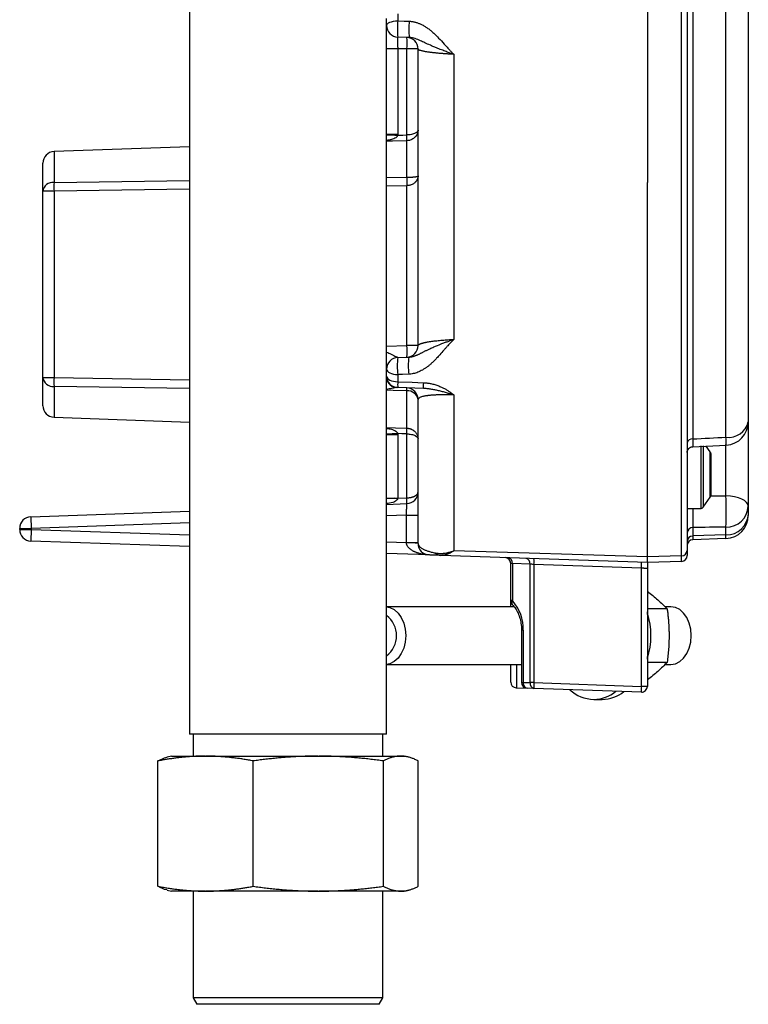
# Model space of a CAD drawing. Header units: inches. Extents: x 0.2 to 18.6, y -4.5 to 19.2.
# Tile 2 of 12: x 0.2 to 4.1, y 1.2 to 6.5. Entities that reach past the tile are written whole.
import ezdxf

# ---------------------------------------------------------------- set-up
doc = ezdxf.new("R2010")
doc.units = ezdxf.units.IN
doc.header["$MEASUREMENT"] = 0

msp = doc.modelspace()

# ---------------------------------------------------------------- linework, layer by layer
at = {"color": 7, "linetype": 'Continuous', "lineweight": 25}
for p, q in [((1.0822, 8.5631), (1.0822, 2.6183)), ((3.5527, 7.6133), (3.5527, 5.5935)), ((3.7376, 3.5799), (3.7376, 7.6074)), ((3.7677, 7.3053), (3.7677, 3.8758)), ((3.7979, 6.9766), (3.7979, 4.2104)), ((3.9771, 4.2197), (3.9771, 6.9674)), ((4.0977, 6.8845), (4.0977, 4.3025)), ((2.2055, 6.5037), (2.2055, 6.4652)), ((2.1452, 6.4399), (2.1452, 6.4773)), ((2.1452, 4.5872), (2.1452, 6.4399)), ((2.268, 6.3753), (2.2055, 6.3775)), ((2.2055, 6.315), (2.1452, 6.315)), ((2.1452, 5.8527), (2.1452, 6.315)), ((2.2549, 6.3133), (2.2055, 6.315)), ((2.2055, 6.315), (2.2055, 5.8527)), ((2.2549, 5.8497), (2.2549, 6.3133)), ((2.3152, 6.3133), (2.2549, 6.3133)), ((2.3152, 4.7139), (2.3152, 6.3133)), ((2.5083, 6.2845), (2.5083, 4.7472)), ((2.2055, 5.8527), (2.1452, 5.8527)), ((2.2549, 5.6221), (2.2549, 5.8188)), ((1.0822, 5.7856), (0.3505, 5.76)), ((0.3505, 5.76), (0.3505, 5.5937)), ((0.2902, 5.5457), (0.2902, 5.6976)), ((0.3505, 5.5937), (1.0822, 5.6048)), ((2.1452, 5.6205), (2.2549, 5.6221)), ((2.2549, 5.576), (2.1452, 5.5742)), ((2.2549, 4.7139), (2.2549, 5.576)), ((3.5527, 3.574), (3.5527, 5.5935)), ((0.3505, 5.5457), (0.2902, 5.5457)), ((0.2902, 4.5415), (0.2902, 5.5457)), ((1.0822, 5.5575), (0.3505, 5.5457)), ((0.3505, 5.5457), (0.3505, 4.5415)), ((2.1452, 4.71), (2.2549, 4.7139)), ((2.3152, 4.7139), (2.2549, 4.7139)), ((2.2055, 4.6497), (2.265, 4.6518)), ((2.1452, 4.5498), (2.1452, 4.5872)), ((0.2902, 4.5415), (0.3505, 4.5415)), ((0.2902, 4.3897), (0.2902, 4.5415)), ((0.3505, 4.5415), (1.0822, 4.5297)), ((2.1452, 2.6183), (2.1452, 4.5498)), ((2.2055, 4.5572), (2.2055, 4.5186)), ((1.0822, 4.4825), (0.3505, 4.4936)), ((0.3505, 4.4936), (0.3505, 4.3272)), ((2.2055, 4.4873), (2.2016, 4.4875)), ((2.3438, 4.4825), (2.2055, 4.4873)), ((2.2549, 4.2685), (2.2549, 4.469)), ((2.3152, 3.6472), (2.3152, 4.4232)), ((2.5083, 4.4474), (2.5083, 3.6074)), ((0.3505, 4.3272), (1.0822, 4.3017)), ((4.0977, 4.3025), (4.0977, 3.8472)), ((2.1452, 4.2346), (2.2055, 4.2346)), ((2.1452, 3.891), (2.1452, 4.2346)), ((2.2055, 4.2346), (2.2055, 3.891)), ((2.2549, 3.8928), (2.2549, 4.2375)), ((3.7967, 4.1686), (3.9789, 4.1777)), ((3.8424, 3.8361), (3.8424, 4.1739)), ((3.8547, 4.1731), (3.8547, 3.8426)), ((3.8926, 4.14), (3.8702, 4.1723)), ((3.9771, 3.9032), (3.9771, 4.1797)), ((3.8926, 3.8973), (3.8926, 4.14)), ((3.8952, 4.1314), (3.8952, 3.9058)), ((2.1452, 3.8879), (2.1452, 3.891)), ((2.1452, 3.891), (2.2055, 3.891)), ((2.2055, 3.891), (2.2549, 3.8928)), ((3.8547, 3.8426), (3.8926, 3.8973)), ((2.1452, 3.8577), (2.2549, 3.8615)), ((3.7677, 3.8758), (3.7677, 3.8712)), ((3.7677, 3.8712), (3.7677, 3.6086)), ((3.7677, 3.8361), (3.8424, 3.8361)), ((4.0977, 3.8472), (4.0977, 3.8074)), ((0.2255, 3.7907), (1.0822, 3.8206)), ((0.2255, 3.7907), (0.2277, 3.7282)), ((2.2527, 3.7989), (2.1452, 3.7952)), ((2.2527, 3.6516), (2.2527, 3.7989)), ((2.2527, 3.7989), (2.3152, 3.7989)), ((4.0977, 3.8074), (4.0977, 3.7979)), ((0.1652, 3.7282), (0.2277, 3.7282)), ((0.1652, 3.7223), (0.1652, 3.7282)), ((0.1652, 3.7223), (0.2277, 3.7223)), ((0.2277, 3.7223), (0.2255, 3.6598)), ((1.0822, 3.758), (0.2277, 3.7282)), ((0.2277, 3.7282), (0.2277, 3.7223)), ((0.2277, 3.7223), (1.0822, 3.6924)), ((3.7979, 3.7324), (3.7979, 3.687)), ((3.9771, 3.6927), (3.9771, 3.7351)), ((3.9771, 3.6927), (3.7979, 3.687)), ((3.7979, 3.687), (3.7979, 3.6667)), ((3.9771, 3.6729), (3.7979, 3.6667)), ((3.9771, 3.6729), (3.9771, 3.6927)), ((1.0822, 3.6299), (0.2255, 3.6598)), ((2.1452, 3.6553), (2.2527, 3.6516)), ((2.2528, 3.6494), (2.2527, 3.6516)), ((2.2527, 3.6516), (2.3152, 3.6516)), ((2.3755, 3.5847), (2.1452, 3.5928)), ((3.5527, 3.5436), (2.4388, 3.5825)), ((3.5527, 3.574), (2.5083, 3.6074)), ((3.7376, 3.5799), (3.5527, 3.574)), ((3.5527, 3.5436), (3.5527, 3.574)), ((3.7376, 3.5501), (3.7376, 3.5799)), ((3.7677, 3.6086), (3.7677, 3.5813)), ((2.8152, 3.3387), (2.8152, 3.5392)), ((2.9198, 3.5352), (2.8244, 3.5386)), ((2.8244, 3.5386), (2.8244, 3.3387)), ((2.9198, 2.8962), (2.9198, 3.5352)), ((3.5204, 3.5135), (2.9408, 3.5338)), ((2.9408, 3.5338), (2.9408, 2.8962)), ((3.5204, 2.876), (3.5204, 3.5135)), ((3.5521, 3.5113), (3.5529, 3.5161)), ((3.7376, 3.5501), (3.5527, 3.5436)), ((3.5527, 3.5113), (3.5527, 2.876)), ((2.8341, 3.3053), (2.1452, 3.3053)), ((2.8244, 3.3387), (2.8152, 3.3387)), ((2.8152, 3.3053), (2.8152, 3.3387)), ((3.5527, 3.2629), (3.5555, 3.2941)), ((3.6598, 3.2941), (3.5555, 3.2941)), ((3.6797, 3.3053), (3.6482, 3.3053)), ((2.8737, 3.1786), (2.8737, 2.8975)), ((2.8828, 3.1786), (2.8737, 3.1786)), ((2.8828, 3.1786), (2.8828, 2.8975)), ((3.7897, 3.1497), (3.7897, 3.1497)), ((3.7897, 3.1497), (3.7897, 3.1497)), ((3.5555, 3.0054), (3.5527, 3.0365)), ((2.1452, 2.9942), (2.8737, 2.9942)), ((2.8152, 2.8996), (2.8152, 2.9942)), ((2.8465, 2.9942), (2.8465, 2.8683)), ((3.6598, 3.0054), (3.5555, 3.0054)), ((3.6482, 2.9942), (3.6797, 2.9942)), ((2.8465, 2.8683), (2.8454, 2.8683)), ((2.8465, 2.8683), (2.9038, 2.8663)), ((2.8737, 2.8975), (2.8828, 2.8975)), ((2.8828, 2.8975), (2.9198, 2.8962)), ((2.9408, 2.8962), (2.9198, 2.8962)), ((2.9408, 2.8962), (3.5204, 2.876)), ((3.5527, 2.876), (3.5204, 2.876)), ((2.9408, 2.865), (2.9038, 2.8663)), ((3.5204, 2.8448), (2.9408, 2.865)), ((3.2635, 2.8057), (3.3095, 2.8057)), ((2.1452, 2.6183), (1.0822, 2.6183)), ((1.1019, 2.6183), (1.1019, 2.5001)), ((2.1255, 2.5001), (2.1255, 2.6183)), ((0.9838, 2.5001), (0.9615, 2.4942)), ((0.9838, 2.5001), (1.166, 2.5001)), ((1.166, 2.5001), (1.1706, 2.5001)), ((1.1706, 2.5001), (1.7737, 2.5001)), ((1.7737, 2.5001), (1.7799, 2.5001)), ((1.7799, 2.5001), (2.2214, 2.5001)), ((2.223, 2.5001), (2.2214, 2.5001)), ((2.223, 2.5001), (2.2437, 2.5001)), ((2.266, 2.4942), (2.2437, 2.5001)), ((0.9111, 1.7979), (0.9111, 2.474)), ((1.4255, 1.7979), (1.4255, 2.474)), ((2.1281, 1.7979), (2.1281, 2.474)), ((2.3163, 1.7979), (2.3163, 2.474)), ((0.9615, 1.7778), (0.9838, 1.7718)), ((1.166, 1.7718), (0.9838, 1.7718)), ((1.1019, 1.7718), (1.1019, 1.1957)), ((1.166, 1.7718), (1.1706, 1.7718)), ((1.7737, 1.7718), (1.1706, 1.7718)), ((1.7737, 1.7718), (1.7799, 1.7718)), ((2.2214, 1.7718), (1.7799, 1.7718)), ((2.1255, 1.1957), (2.1255, 1.7718)), ((2.2214, 1.7718), (2.223, 1.7718)), ((2.2437, 1.7718), (2.223, 1.7718)), ((2.2437, 1.7718), (2.266, 1.7778)), ((1.1019, 1.1957), (1.1216, 1.1616)), ((1.9756, 1.1957), (1.1019, 1.1957)), ((2.1255, 1.1957), (1.9756, 1.1957)), ((2.1059, 1.1616), (2.1255, 1.1957)), ((1.9617, 1.1616), (1.1216, 1.1616)), ((2.1059, 1.1616), (1.9617, 1.1616))]:
    msp.add_line(p, q, dxfattribs=at)
at = {"color": 7, "linetype": 'Continuous', "lineweight": 25, "flags": 128}
for points in [[(2.1452, 6.4399), (2.1464, 6.4448), (2.1498, 6.4494), (2.1553, 6.4537), (2.1628, 6.4575), (2.1719, 6.4606), (2.1823, 6.463), (2.1937, 6.4646), (2.2055, 6.4652)], [(2.2055, 6.4652), (2.2405, 6.4639), (2.268, 6.4629)], [(2.2054, 5.8482), (2.2331, 5.8491), (2.2549, 5.8497)], [(2.2549, 5.8188), (2.1766, 5.8164), (2.1452, 5.8154)], [(2.1452, 4.5872), (2.1464, 4.5815), (2.1498, 4.576), (2.1553, 4.5708), (2.1628, 4.5663), (2.1719, 4.5626), (2.1823, 4.5597), (2.1937, 4.5579), (2.2055, 4.5572)], [(2.1452, 4.5498), (2.1464, 4.5439), (2.1498, 4.5381), (2.1553, 4.5328), (2.1628, 4.5281), (2.1719, 4.5242), (2.1823, 4.5213), (2.1937, 4.5194), (2.2055, 4.5186)], [(2.265, 4.5593), (2.2317, 4.5581), (2.2055, 4.5572)], [(2.2055, 4.5186), (2.283, 4.5159), (2.3438, 4.5137)], [(2.2549, 4.469), (2.1818, 4.4715), (2.1452, 4.4728)], [(2.1452, 4.2718), (2.1934, 4.2703), (2.2549, 4.2685)], [(2.2549, 4.2375), (2.2272, 4.2384), (2.2054, 4.239)], [(4.0977, 3.8472), (4.0954, 3.8579), (4.0886, 3.8682), (4.0776, 3.8777), (4.0626, 3.8861), (4.0444, 3.8931), (4.0236, 3.8984), (4.0008, 3.9018), (3.9771, 3.9032)], [(2.1452, 3.305), (2.1635, 3.3014), (2.1868, 3.2899), (2.2076, 3.2713), (2.225, 3.2467), (2.2381, 3.2172), (2.2463, 3.1843), (2.249, 3.1497), (2.2463, 3.1151), (2.2381, 3.0823), (2.225, 3.0528), (2.2076, 3.0282), (2.1868, 3.0096), (2.1635, 2.9981), (2.1452, 2.9945)], [(3.6797, 2.9942), (3.7042, 2.9981), (3.7274, 3.0096), (3.7483, 3.0282), (3.7657, 3.0528), (3.7788, 3.0823), (3.7869, 3.1151), (3.7897, 3.1497), (3.7869, 3.1843), (3.7788, 3.2172), (3.7657, 3.2467), (3.7483, 3.2713), (3.7274, 3.2899), (3.7042, 3.3014), (3.6797, 3.3053)]]:
    msp.add_lwpolyline(points, dxfattribs=at)
at = {"color": 7, "linetype": 'Continuous', "lineweight": 25}
for centre, radius, start, end in [((2.2077, 6.4399), 0.0625, 180, 268), ((2.6544, 6.4213), 0.4509, 174.4166, 185.5834), ((2.717, 6.4191), 0.4512, 174.4254, 185.5746), ((2.2527, 6.3133), 0.0625, 0, 88), ((1.8068, 6.3445), 0.4492, 356.0129, 3.9871), ((2.6428, 15.3785), 9.5403, 267.01051, 267.37257), ((1.9541, 5.8343), 0.3012, 357.0576, 2.9424), ((0.3527, 5.6976), 0.0625, 92, 180), ((0.3458, 5.5378), 0.0561, 85.1332, 171.8452), ((1.5966, 5.5697), 1.2463, 178.8974, 181.1026), ((3.5485, 5.599), 1.2938, 178.978, 181.022), ((2.2527, 4.7139), 0.0625, 272, 0), ((1.8068, 4.6826), 0.4492, 356.0129, 3.9871), ((2.2077, 4.5872), 0.0625, 92, 180), ((2.2077, 4.5873), 0.0625, 92.0492, 179.9845), ((2.6386, 4.6034), 0.4355, 173.9014, 186.0986), ((2.6983, 4.6055), 0.4358, 173.9124, 186.0876), ((0.3458, 4.5495), 0.0561, 188.1548, 274.8668), ((1.5966, 4.5175), 1.2463, 178.8974, 181.1026), ((2.2077, 4.5498), 0.0625, 180, 268), ((2.2045, 4.5484), 0.061, 193.6252, 267.2779), ((2.4987, 4.503), 0.2935, 176.9463, 183.0537), ((2.6364, 4.4981), 0.293, 176.9478, 183.0522), ((2.2527, 4.4232), 0.0625, 0, 88), ((2.0834, 4.4773), 0.1717, 357.227, 2.773), ((2.2605, 4.4138), 0.0555, 9.7117, 95.815), ((0.3527, 4.3897), 0.0625, 180, 268), ((3.9917, 4.3277), 0.109, 262.3124, 346.6641), ((3.9727, 4.3025), 0.125, 272.8346, 0), ((1.9541, 4.253), 0.3012, 357.0576, 2.9424), ((2.6428, -5.2912), 9.5403, 92.62743, 92.98949), ((3.7943, 4.1834), 0.0273, 82.3742, 166.7984), ((1.7458, 4.1019), 2.2344, 1.9429, 3.0201), ((3.8802, 4.1314), 0.015, 0, 34.6952), ((2.1908, 3.4469), 0.4433, 88.1014, 95.8986), ((2.2527, 3.924), 0.0625, 272, 0), ((2.0309, 3.8771), 0.2246, 356.0129, 3.9871), ((3.8802, 3.9058), 0.015, 325.3048, 0), ((2.1346, 3.8191), 1.8444, 357.3873, 2.6127), ((3.8424, 3.8511), 0.015, 270, 325.3048), ((3.9793, 3.8536), 0.1186, 268.9264, 356.8774), ((0.2277, 3.7282), 0.0625, 92, 180), ((3.9781, 3.8125), 0.1198, 269.5381, 357.5546), ((3.9727, 3.7979), 0.125, 272, 0), ((0.2277, 3.7223), 0.0625, 180, 268), ((3.7973, 3.7028), 0.0296, 88.8833, 176.8285), ((3.7976, 3.657), 0.0299, 89.5381, 177.5546), ((3.799, 3.6355), 0.0312, 92, 180), ((2.2684, 3.2005), 0.4492, 84.0129, 91.9871), ((2.3777, 3.6472), 0.0625, 180, 268), ((2.4409, 3.6321), 0.0496, 227.1942, 267.5204), ((2.784, 3.5392), 0.0312, 0, 88), ((2.7971, 3.5429), 0.0276, 351.0057, 76.8452), ((2.8925, 3.5396), 0.0276, 351.0057, 76.8452), ((2.7167, 3.5494), 0.2246, 356.0129, 3.9871), ((3.7378, 3.6099), 0.0299, 269.5381, 357.5546), ((3.7365, 3.5813), 0.0313, 272, 0), ((3.2964, 3.5291), 0.2246, 356.0129, 3.9871), ((2.8465, 3.3387), 0.0313, 180, 224.8876), ((2.8397, 3.3276), 0.0189, 144.2325, 215.2116), ((2.6543, 3.1858), 0.2287, 358.1915, 41.9326), ((2.0627, 3.1497), 0.1365, 307.2077, 52.7923), ((3.1708, 3.1497), 0.4012, 342.1748, 17.8252), ((2.8465, 2.8996), 0.0312, 180, 268), ((2.9049, 2.8975), 0.0313, 180, 268), ((2.9101, 2.8932), 0.0276, 171.0057, 256.8452), ((2.9471, 2.8919), 0.0276, 171.0057, 256.8452), ((3.1648, 2.8806), 0.2246, 176.0129, 183.9871), ((3.7444, 2.8604), 0.2246, 176.0129, 183.9871), ((3.5215, 2.876), 0.0312, 268, 0), ((3.268, 3.002), 0.1963, 227.0791, 268.6796), ((3.2596, 2.9993), 0.1936, 271.1617, 309.3403), ((3.3068, 2.9957), 0.19, 270.8086, 308.9903)]:
    msp.add_arc(centre, radius, start, end, dxfattribs=at)
msp.add_ellipse((2.2077, 3.8911), major_axis=(0.0022, 0.0313), ratio=0.068996, start_param=1.579277, end_param=1.612966, dxfattribs=at)
for points, knots in [([(2.268, 6.4629), (2.2704, 6.4628), (2.2753, 6.4626), (2.2826, 6.4617), (2.2899, 6.4605), (2.2973, 6.4588), (2.3047, 6.4568), (2.3121, 6.4544), (2.3196, 6.4516), (2.3271, 6.4485), (2.3346, 6.4449), (2.3421, 6.4409), (2.3497, 6.4366), (2.3573, 6.4318), (2.365, 6.4267), (2.3727, 6.4211), (2.3804, 6.4152), (2.3881, 6.4089), (2.3959, 6.4021), (2.4089, 6.3902), (2.4291, 6.3697), (2.4517, 6.3451), (2.4715, 6.3231), (2.4856, 6.3079), (2.4976, 6.2952), (2.505, 6.2878), (2.5083, 6.2845)], [0, 0, 0, 0, 0.02297, 0.046187, 0.069725, 0.093654, 0.11804, 0.142947, 0.168433, 0.194556, 0.221365, 0.248909, 0.277232, 0.306374, 0.336373, 0.367263, 0.399075, 0.431839, 0.46558, 0.500323, 0.605767, 0.750329, 0.829597, 0.897626, 0.954423, 1, 1, 1, 1]), ([(2.2055, 6.3775), (2.2055, 6.3774), (2.2054, 6.3773), (2.2052, 6.3767), (2.2051, 6.3756), (2.205, 6.3742), (2.2049, 6.3723), (2.2048, 6.37), (2.2048, 6.3674), (2.2048, 6.3644), (2.2047, 6.361), (2.2047, 6.3574), (2.2048, 6.3534), (2.2048, 6.3492), (2.2048, 6.3448), (2.2049, 6.3401), (2.205, 6.3353), (2.2051, 6.3304), (2.2052, 6.3253), (2.2054, 6.3202), (2.2055, 6.3167), (2.2055, 6.315)], [0, 0, 0, 0, 0.0527039, 0.1053837, 0.1580422, 0.2106823, 0.2633068, 0.3159185, 0.3685203, 0.421115, 0.4737055, 0.5262945, 0.578885, 0.6314797, 0.6840815, 0.7366932, 0.7893177, 0.8419578, 0.8946163, 0.9472961, 1, 1, 1, 1]), ([(2.5083, 6.2845), (2.5052, 6.2855), (2.4989, 6.2877), (2.489, 6.2911), (2.4782, 6.2949), (2.4666, 6.2991), (2.4543, 6.3037), (2.4368, 6.3103), (2.4168, 6.3182), (2.3971, 6.3265), (2.3759, 6.3357), (2.3535, 6.3462), (2.3313, 6.3567), (2.314, 6.3641), (2.2998, 6.3694), (2.2874, 6.3728), (2.278, 6.3745), (2.2729, 6.375), (2.27, 6.3752), (2.2686, 6.3753), (2.2681, 6.3753)], [0, 0, 0, 0, 0.032892, 0.069239, 0.109071, 0.152444, 0.199436, 0.250155, 0.356678, 0.440461, 0.500763, 0.636479, 0.750314, 0.816736, 0.875789, 0.937857, 0.968894, 0.984515, 0.994179, 1, 1, 1, 1]), ([(2.5083, 6.2845), (2.5054, 6.2846), (2.4997, 6.2849), (2.4911, 6.2854), (2.4825, 6.2859), (2.474, 6.2864), (2.4655, 6.287), (2.4571, 6.2875), (2.4488, 6.2882), (2.4406, 6.2888), (2.4324, 6.2895), (2.4245, 6.2902), (2.4167, 6.2909), (2.409, 6.2917), (2.4015, 6.2925), (2.3943, 6.2933), (2.3872, 6.2941), (2.3804, 6.2949), (2.3739, 6.2958), (2.3668, 6.2969), (2.3592, 6.2981), (2.3513, 6.2995), (2.3438, 6.301), (2.337, 6.3026), (2.3308, 6.3043), (2.3254, 6.306), (2.3211, 6.3077), (2.3178, 6.3095), (2.3156, 6.3114), (2.3154, 6.3126), (2.3152, 6.3133)], [0, 0, 0, 0, 0.026352, 0.052831, 0.079447, 0.106209, 0.133123, 0.1602, 0.187447, 0.214871, 0.24248, 0.270281, 0.29828, 0.326483, 0.354898, 0.383528, 0.41238, 0.441458, 0.470767, 0.500311, 0.54188, 0.585315, 0.630623, 0.677804, 0.726857, 0.777779, 0.830563, 0.885201, 0.941684, 1, 1, 1, 1]), ([(2.2054, 5.8482), (2.2051, 5.847), (2.2043, 5.8445), (2.2008, 5.8397), (2.1907, 5.8317), (2.1714, 5.8235), (2.1543, 5.8212), (2.1452, 5.82)], [0, 0, 0, 0, 0.051674, 0.109633, 0.248117, 0.601404, 1, 1, 1, 1]), ([(2.3152, 5.8764), (2.3152, 5.8749), (2.3151, 5.8719), (2.3145, 5.8676), (2.3137, 5.8636), (2.3126, 5.8598), (2.3113, 5.8563), (2.3098, 5.853), (2.3083, 5.85), (2.3066, 5.8473), (2.305, 5.8448), (2.3033, 5.8426), (2.3017, 5.8406), (2.3001, 5.8389), (2.2967, 5.8354), (2.2911, 5.8307), (2.2826, 5.8255), (2.2735, 5.8218), (2.2643, 5.8195), (2.258, 5.819), (2.2549, 5.8188)], [0, 0, 0, 0, 0.053579, 0.104617, 0.153123, 0.199105, 0.242569, 0.283524, 0.321976, 0.357931, 0.391395, 0.422374, 0.450874, 0.4769, 0.500458, 0.60842, 0.712029, 0.811606, 0.907479, 1, 1, 1, 1]), ([(2.3134, 5.8719), (2.313, 5.8704), (2.3116, 5.8658), (2.3028, 5.86), (2.2909, 5.8551), (2.2795, 5.8522), (2.2674, 5.8502), (2.259, 5.8499), (2.2549, 5.8497)], [0, 0, 0, 0, 0.131634, 0.401573, 0.562856, 0.715815, 0.861228, 1, 1, 1, 1]), ([(2.3152, 5.6285), (2.3152, 5.6271), (2.3151, 5.6244), (2.3145, 5.6206), (2.3136, 5.6169), (2.3124, 5.6135), (2.3111, 5.6103), (2.3096, 5.6074), (2.308, 5.6047), (2.3064, 5.6023), (2.3048, 5.6001), (2.3032, 5.5981), (2.3017, 5.5964), (2.2988, 5.5934), (2.294, 5.5893), (2.2868, 5.5847), (2.2791, 5.581), (2.2711, 5.5783), (2.2631, 5.5765), (2.2576, 5.5761), (2.2549, 5.576)], [0, 0, 0, 0, 0.0594855, 0.1157239, 0.1687159, 0.2184622, 0.2649638, 0.3082218, 0.3482379, 0.3850139, 0.4185526, 0.4488575, 0.4759332, 0.4997866, 0.5966029, 0.6872572, 0.7722523, 0.8521979, 0.927826, 1, 1, 1, 1]), ([(2.2549, 5.6221), (2.2563, 5.6221), (2.2592, 5.6221), (2.2634, 5.6222), (2.2677, 5.6222), (2.2721, 5.6223), (2.2764, 5.6224), (2.2807, 5.6226), (2.2849, 5.6228), (2.289, 5.6231), (2.293, 5.6235), (2.2968, 5.6238), (2.2999, 5.6242), (2.3029, 5.6245), (2.3059, 5.6249), (2.3091, 5.6255), (2.3122, 5.6263), (2.3147, 5.6274), (2.315, 5.6281), (2.3152, 5.6285)], [0, 0, 0, 0, 0.037419, 0.076015, 0.115958, 0.157406, 0.200501, 0.245376, 0.29215, 0.340937, 0.39184, 0.44496, 0.500389, 0.541424, 0.599158, 0.67371, 0.765229, 0.873913, 1, 1, 1, 1]), ([(2.5083, 4.7472), (2.5058, 4.7448), (2.5007, 4.7398), (2.4928, 4.7317), (2.4843, 4.7226), (2.4751, 4.7125), (2.4652, 4.7015), (2.4512, 4.6854), (2.4347, 4.6666), (2.4173, 4.6474), (2.4031, 4.6324), (2.3903, 4.6202), (2.3774, 4.6089), (2.3646, 4.5988), (2.3519, 4.5899), (2.3393, 4.5821), (2.3267, 4.5755), (2.3142, 4.5699), (2.3018, 4.5656), (2.2895, 4.5623), (2.2772, 4.5601), (2.269, 4.5596), (2.265, 4.5593)], [0, 0, 0, 0, 0.0322196, 0.068176, 0.1078825, 0.1513488, 0.1985818, 0.2495865, 0.3570851, 0.4403679, 0.4994709, 0.5571086, 0.6118092, 0.6636927, 0.7128992, 0.7595926, 0.8039642, 0.8462365, 0.8866661, 0.9255456, 0.9632034, 1, 1, 1, 1]), ([(2.265, 4.6518), (2.2663, 4.6518), (2.2691, 4.652), (2.2732, 4.6524), (2.2775, 4.6531), (2.2819, 4.654), (2.2865, 4.6551), (2.2911, 4.6564), (2.2959, 4.6579), (2.3008, 4.6596), (2.3058, 4.6615), (2.3109, 4.6636), (2.3162, 4.6659), (2.3216, 4.6684), (2.3271, 4.6711), (2.3328, 4.6739), (2.3386, 4.6769), (2.3446, 4.68), (2.3509, 4.6832), (2.3574, 4.6865), (2.3641, 4.6899), (2.3711, 4.6934), (2.383, 4.6991), (2.4048, 4.7087), (2.4318, 4.7199), (2.458, 4.7297), (2.4762, 4.7362), (2.4928, 4.742), (2.5033, 4.7455), (2.5083, 4.7472)], [0, 0, 0, 0, 0.013913, 0.028769, 0.044608, 0.061457, 0.079329, 0.098228, 0.118153, 0.139096, 0.161049, 0.183999, 0.207934, 0.23284, 0.258706, 0.285519, 0.313269, 0.341948, 0.37155, 0.402073, 0.433518, 0.465863, 0.498966, 0.595576, 0.750174, 0.82391, 0.889904, 0.948529, 1, 1, 1, 1]), ([(2.3152, 4.7139), (2.3153, 4.7143), (2.3154, 4.7151), (2.316, 4.7164), (2.317, 4.7176), (2.3184, 4.7188), (2.3201, 4.72), (2.3222, 4.7211), (2.3246, 4.7223), (2.3272, 4.7234), (2.3302, 4.7245), (2.3334, 4.7256), (2.3368, 4.7266), (2.3404, 4.7277), (2.3443, 4.7287), (2.3483, 4.7297), (2.3524, 4.7306), (2.3568, 4.7315), (2.3612, 4.7324), (2.3678, 4.7336), (2.3771, 4.7351), (2.3895, 4.7369), (2.4026, 4.7386), (2.4165, 4.7402), (2.4309, 4.7417), (2.4459, 4.743), (2.4611, 4.7443), (2.4767, 4.7454), (2.4924, 4.7463), (2.503, 4.7469), (2.5083, 4.7472)], [0, 0, 0, 0, 0.032562, 0.064568, 0.096016, 0.126904, 0.157228, 0.186988, 0.21618, 0.244803, 0.272856, 0.300338, 0.327247, 0.353582, 0.379344, 0.404532, 0.429147, 0.45319, 0.476661, 0.499564, 0.553367, 0.606197, 0.658094, 0.709104, 0.759282, 0.808687, 0.857387, 0.905453, 0.952963, 1, 1, 1, 1]), ([(2.1452, 4.679), (2.1535, 4.6751), (2.1723, 4.6663), (2.1923, 4.6563), (2.2036, 4.6508), (2.2049, 4.6501), (2.2055, 4.6497)], [0, 0, 0, 0, 0.315351, 0.717085, 0.869329, 1, 1, 1, 1]), ([(2.3438, 4.5137), (2.3468, 4.5136), (2.3528, 4.5133), (2.3619, 4.5124), (2.371, 4.5112), (2.3801, 4.5096), (2.3938, 4.5068), (2.4116, 4.502), (2.4316, 4.4946), (2.4493, 4.4866), (2.465, 4.4782), (2.4801, 4.4689), (2.4947, 4.4587), (2.5037, 4.4512), (2.5083, 4.4474)], [0, 0, 0, 0, 0.048596, 0.097708, 0.147432, 0.197862, 0.249087, 0.374398, 0.499656, 0.598622, 0.69765, 0.797233, 0.897859, 1, 1, 1, 1]), ([(2.2016, 4.4875), (2.198, 4.4872), (2.1902, 4.4866), (2.1709, 4.482), (2.1546, 4.4791), (2.1452, 4.4774)], [0, 0, 0, 0, 0.2661234, 0.5772908, 1, 1, 1, 1]), ([(2.5083, 4.4474), (2.505, 4.4484), (2.4985, 4.4504), (2.4885, 4.4534), (2.4785, 4.4563), (2.4684, 4.4593), (2.4581, 4.4622), (2.4476, 4.465), (2.4368, 4.4678), (2.4227, 4.4713), (2.4052, 4.4751), (2.3846, 4.4787), (2.3675, 4.4809), (2.3556, 4.4819), (2.3493, 4.4823), (2.346, 4.4824), (2.3443, 4.4825), (2.3439, 4.4825)], [0, 0, 0, 0, 0.060178, 0.120612, 0.181504, 0.243067, 0.305512, 0.369049, 0.433873, 0.500165, 0.626112, 0.750101, 0.875204, 0.937759, 0.969018, 0.991802, 1, 1, 1, 1]), ([(2.5083, 4.4474), (2.5056, 4.4475), (2.5003, 4.4477), (2.4923, 4.4479), (2.4844, 4.4481), (2.4765, 4.4483), (2.4686, 4.4484), (2.4609, 4.4484), (2.4532, 4.4484), (2.4456, 4.4483), (2.4381, 4.4482), (2.4307, 4.4481), (2.4235, 4.4479), (2.4164, 4.4476), (2.4094, 4.4473), (2.4027, 4.4469), (2.3961, 4.4465), (2.3896, 4.4461), (2.3834, 4.4456), (2.3774, 4.445), (2.3717, 4.4444), (2.3661, 4.4437), (2.3591, 4.4427), (2.3509, 4.4413), (2.3421, 4.4394), (2.3343, 4.4373), (2.3277, 4.4349), (2.3223, 4.4324), (2.3183, 4.4295), (2.3157, 4.4265), (2.3154, 4.4243), (2.3152, 4.4232)], [0, 0, 0, 0, 0.022306, 0.044637, 0.067017, 0.089468, 0.112014, 0.134676, 0.157476, 0.180435, 0.203573, 0.22691, 0.250465, 0.274255, 0.298297, 0.322606, 0.3472, 0.37209, 0.39729, 0.422813, 0.44867, 0.47487, 0.501424, 0.554566, 0.610298, 0.668653, 0.729649, 0.793293, 0.859577, 0.928486, 1, 1, 1, 1]), ([(2.1452, 4.2673), (2.1543, 4.2661), (2.1714, 4.2638), (2.1907, 4.2556), (2.2008, 4.2475), (2.2043, 4.2427), (2.2051, 4.2402), (2.2054, 4.239)], [0, 0, 0, 0, 0.398596, 0.751883, 0.890367, 0.948326, 1, 1, 1, 1]), ([(2.2549, 4.2685), (2.2564, 4.2684), (2.2595, 4.2682), (2.2641, 4.2676), (2.2688, 4.2666), (2.2734, 4.2653), (2.2779, 4.2636), (2.2824, 4.2616), (2.2867, 4.2592), (2.2909, 4.2565), (2.2949, 4.2534), (2.2986, 4.25), (2.3022, 4.2461), (2.3058, 4.2415), (2.3093, 4.2356), (2.3124, 4.2285), (2.3147, 4.2201), (2.3151, 4.214), (2.3152, 4.2109)], [0, 0, 0, 0, 0.04588, 0.092556, 0.140075, 0.188481, 0.237818, 0.288126, 0.339447, 0.391821, 0.445287, 0.499885, 0.553987, 0.619713, 0.697116, 0.786254, 0.887191, 1, 1, 1, 1]), ([(2.2549, 4.2375), (2.259, 4.2374), (2.2674, 4.237), (2.2795, 4.2351), (2.2909, 4.2322), (2.3028, 4.2273), (2.3116, 4.2214), (2.313, 4.2168), (2.3134, 4.2153)], [0, 0, 0, 0, 0.138786, 0.284203, 0.437157, 0.598427, 0.868366, 1, 1, 1, 1]), ([(3.7979, 4.2104), (3.7978, 4.1998), (3.7975, 4.1785), (3.7974, 4.1662), (3.7974, 4.1694), (3.7974, 4.1697)], [0, 0, 0, 0, 0.473991, 0.945339, 1, 1, 1, 1]), ([(3.7677, 4.1376), (3.7681, 4.1414), (3.769, 4.1493), (3.7758, 4.1595), (3.7858, 4.1668), (3.7936, 4.1681), (3.7974, 4.1687)], [0, 0, 0, 0, 0.241341, 0.500515, 0.759436, 1, 1, 1, 1]), ([(2.2055, 3.89), (2.2053, 3.889), (2.205, 3.887), (2.2029, 3.8828), (2.1949, 3.8745), (2.1751, 3.8649), (2.1564, 3.863), (2.1452, 3.8619)], [0, 0, 0, 0, 0.040225, 0.08479, 0.193932, 0.517605, 1, 1, 1, 1]), ([(2.2549, 3.8928), (2.2564, 3.8928), (2.2595, 3.8929), (2.264, 3.8932), (2.2686, 3.8938), (2.2731, 3.8944), (2.2776, 3.8953), (2.2819, 3.8964), (2.2862, 3.8976), (2.2902, 3.899), (2.2941, 3.9005), (2.298, 3.9024), (2.3018, 3.9046), (2.3057, 3.9074), (2.3094, 3.9108), (2.3125, 3.9147), (2.3148, 3.9191), (2.3151, 3.9223), (2.3152, 3.924)], [0, 0, 0, 0, 0.044724, 0.090084, 0.136141, 0.182955, 0.230581, 0.279072, 0.328479, 0.378848, 0.430226, 0.482654, 0.544264, 0.615674, 0.696928, 0.788055, 0.889075, 1, 1, 1, 1]), ([(3.8947, 3.9028), (3.8959, 3.9028), (3.9233, 3.9029), (3.9508, 3.9031), (3.9771, 3.9032)], [0, 0, 0, 0, 0.042866, 1, 1, 1, 1]), ([(2.2527, 3.7989), (2.2528, 3.8006), (2.2529, 3.804), (2.2531, 3.8091), (2.2532, 3.814), (2.2534, 3.8187), (2.2535, 3.8232), (2.2536, 3.8274), (2.2538, 3.8315), (2.2539, 3.8352), (2.254, 3.8387), (2.2541, 3.842), (2.2542, 3.845), (2.2543, 3.8477), (2.2544, 3.8501), (2.2545, 3.8523), (2.2546, 3.8542), (2.2546, 3.8559), (2.2547, 3.8573), (2.2547, 3.8585), (2.2548, 3.8595), (2.2548, 3.8603), (2.2549, 3.8608), (2.2549, 3.8612), (2.2549, 3.8615), (2.2549, 3.8615), (2.2549, 3.8615)], [0, 0, 0, 0, 0.052628, 0.104302, 0.155021, 0.204786, 0.253596, 0.301453, 0.348355, 0.394304, 0.439299, 0.483341, 0.52643, 0.568566, 0.609749, 0.64998, 0.68926, 0.727587, 0.764963, 0.801389, 0.836864, 0.871389, 0.904964, 0.937591, 0.969269, 1, 1, 1, 1]), ([(3.7975, 3.8361), (3.7975, 3.8259), (3.7974, 3.799), (3.7975, 3.7599), (3.7978, 3.7416), (3.7979, 3.7324)], [0, 0, 0, 0, 0.2367944, 0.6180104, 1, 1, 1, 1]), ([(2.3755, 3.5847), (2.3721, 3.5849), (2.3654, 3.5852), (2.3557, 3.5862), (2.3466, 3.5874), (2.338, 3.589), (2.33, 3.5907), (2.3226, 3.5926), (2.3157, 3.5946), (2.3093, 3.5967), (2.3036, 3.5989), (2.2983, 3.601), (2.2936, 3.6031), (2.2878, 3.606), (2.2811, 3.6099), (2.2738, 3.6151), (2.2675, 3.6205), (2.2624, 3.6261), (2.2583, 3.6319), (2.2553, 3.6377), (2.2533, 3.6435), (2.253, 3.6475), (2.2528, 3.6494)], [0, 0, 0, 0, 0.070861, 0.138088, 0.201685, 0.261652, 0.317994, 0.370713, 0.419815, 0.465304, 0.507188, 0.545475, 0.580178, 0.611311, 0.676855, 0.736773, 0.79132, 0.840832, 0.885757, 0.926697, 0.964443, 1, 1, 1, 1]), ([(2.3152, 3.6472), (2.3153, 3.6464), (2.3153, 3.645), (2.3158, 3.6424), (2.3167, 3.6396), (2.3182, 3.6366), (2.3203, 3.6333), (2.3233, 3.6298), (2.3269, 3.6264), (2.3311, 3.6232), (2.3356, 3.6203), (2.3407, 3.6173), (2.3465, 3.6144), (2.353, 3.6115), (2.3602, 3.6087), (2.3681, 3.6059), (2.3767, 3.6032), (2.3861, 3.6006), (2.396, 3.5981), (2.4035, 3.5965), (2.4072, 3.5957)], [0, 0, 0, 0, 0.073568, 0.146214, 0.218003, 0.288996, 0.359257, 0.428844, 0.497816, 0.552716, 0.60569, 0.656753, 0.705921, 0.753218, 0.798672, 0.842323, 0.884215, 0.924408, 0.962974, 1, 1, 1, 1]), ([(2.4388, 3.5825), (2.4188, 3.5832), (2.408, 3.5836), (2.3915, 3.5842), (2.3866, 3.5844), (2.3764, 3.5847), (2.3755, 3.5847), (2.3755, 3.5847)], [0, 0, 0, 0, 0.25, 0.25, 0.5, 0.5, 1, 1, 1, 1]), ([(2.4072, 3.5957), (2.4094, 3.5953), (2.4141, 3.5944), (2.4215, 3.5935), (2.4297, 3.593), (2.4386, 3.5929), (2.4483, 3.5933), (2.4588, 3.5943), (2.4701, 3.5962), (2.4821, 3.5989), (2.4949, 3.6025), (2.5037, 3.6058), (2.5083, 3.6074)], [0, 0, 0, 0, 0.071451, 0.149217, 0.233314, 0.323757, 0.420556, 0.52372, 0.633252, 0.74915, 0.871404, 1, 1, 1, 1]), ([(2.5083, 3.6074), (2.5062, 3.606), (2.5022, 3.6033), (2.4963, 3.5996), (2.4906, 3.5964), (2.4851, 3.5936), (2.4799, 3.5912), (2.4748, 3.5891), (2.47, 3.5874), (2.4653, 3.586), (2.4609, 3.5848), (2.4567, 3.5839), (2.4527, 3.5833), (2.4489, 3.5828), (2.4453, 3.5826), (2.442, 3.5825), (2.4398, 3.5825), (2.4388, 3.5825)], [0, 0, 0, 0, 0.084618, 0.166654, 0.246113, 0.322998, 0.397313, 0.469062, 0.53825, 0.604879, 0.668955, 0.730481, 0.789461, 0.845899, 0.899798, 0.951164, 1, 1, 1, 1]), ([(2.8244, 3.5386), (2.8235, 3.5386), (2.8219, 3.5387), (2.8198, 3.5389), (2.8181, 3.539), (2.8168, 3.5391), (2.8159, 3.5392), (2.8153, 3.5392), (2.8153, 3.5392), (2.8152, 3.5392)], [0, 0, 0, 0, 0.14965, 0.297024, 0.44213, 0.584973, 0.725561, 0.863901, 1, 1, 1, 1]), ([(3.5527, 3.5113), (3.5527, 3.5113), (3.5526, 3.5113), (3.552, 3.5113), (3.5509, 3.5114), (3.5493, 3.5116), (3.547, 3.5117), (3.5441, 3.5119), (3.5406, 3.5122), (3.5363, 3.5125), (3.5315, 3.5128), (3.5261, 3.5131), (3.5223, 3.5134), (3.5204, 3.5135)], [0, 0, 0, 0, 0.06699, 0.138753, 0.215295, 0.29662, 0.382731, 0.473631, 0.569321, 0.669802, 0.775075, 0.885141, 1, 1, 1, 1]), ([(3.5527, 3.5436), (3.5527, 3.5436), (3.5527, 3.5435), (3.5527, 3.543), (3.5527, 3.5422), (3.5527, 3.541), (3.5527, 3.5395), (3.5527, 3.5377), (3.5527, 3.5355), (3.5527, 3.5315), (3.5527, 3.5235), (3.5527, 3.5159), (3.5527, 3.5113)], [0, 0, 0, 0, 0.056899, 0.114618, 0.173584, 0.234197, 0.296826, 0.361805, 0.429433, 0.499976, 0.699816, 1, 1, 1, 1]), ([(3.5527, 3.3888), (3.5724, 3.3733), (3.6126, 3.3416), (3.6438, 3.3102), (3.6598, 3.2941)], [0, 0, 0, 0, 0.487492, 1, 1, 1, 1]), ([(2.8243, 3.3166), (2.8273, 3.3135), (2.836, 3.3041), (2.8491, 3.2843), (2.8616, 3.2563), (2.87, 3.2249), (2.8734, 3.1984), (2.8736, 3.1829), (2.8737, 3.1786)], [0, 0, 0, 0, 0.102129, 0.307606, 0.512539, 0.717114, 0.921789, 1, 1, 1, 1]), ([(3.6598, 3.2941), (3.6607, 3.2869), (3.6625, 3.2728), (3.6647, 3.2518), (3.6665, 3.2312), (3.668, 3.2109), (3.6691, 3.1907), (3.6698, 3.1703), (3.6701, 3.1447), (3.6694, 3.114), (3.6674, 3.0783), (3.6643, 3.0421), (3.6613, 3.0178), (3.6598, 3.0054)], [0, 0, 0, 0, 0.075342, 0.148254, 0.219328, 0.289244, 0.358767, 0.428731, 0.500014, 0.623819, 0.745602, 0.869761, 1, 1, 1, 1]), ([(3.6598, 3.0054), (3.6438, 2.9893), (3.6126, 2.9579), (3.5724, 2.9262), (3.5527, 2.9107)], [0, 0, 0, 0, 0.512475, 1, 1, 1, 1]), ([(1.166, 2.5001), (1.1594, 2.5001), (1.1461, 2.5), (1.126, 2.4994), (1.1057, 2.4985), (1.0851, 2.4972), (1.0642, 2.4955), (1.0431, 2.4935), (1.0217, 2.4912), (1.0001, 2.4885), (0.9782, 2.4854), (0.9561, 2.482), (0.9337, 2.4782), (0.9187, 2.4754), (0.9111, 2.474)], [0, 0, 0, 0, 0.077593, 0.156193, 0.235812, 0.316463, 0.398154, 0.480898, 0.564704, 0.649583, 0.735543, 0.822593, 0.910743, 1, 1, 1, 1]), ([(1.4255, 2.474), (1.4173, 2.4756), (1.4009, 2.4786), (1.3765, 2.4826), (1.3524, 2.4863), (1.3287, 2.4895), (1.3052, 2.4923), (1.282, 2.4947), (1.2591, 2.4966), (1.2366, 2.4982), (1.2143, 2.4993), (1.1923, 2.5), (1.1778, 2.5001), (1.1706, 2.5001)], [0, 0, 0, 0, 0.097317, 0.193316, 0.288009, 0.381407, 0.473522, 0.564366, 0.653952, 0.742295, 0.829407, 0.915304, 1, 1, 1, 1]), ([(1.7737, 2.5001), (1.7646, 2.5001), (1.7464, 2.5), (1.719, 2.4994), (1.6912, 2.4985), (1.663, 2.4972), (1.6345, 2.4955), (1.6057, 2.4935), (1.5765, 2.4912), (1.547, 2.4885), (1.5171, 2.4854), (1.4868, 2.482), (1.4563, 2.4782), (1.4358, 2.4754), (1.4255, 2.474)], [0, 0, 0, 0, 0.077593, 0.156193, 0.235812, 0.316463, 0.398154, 0.480898, 0.564704, 0.649583, 0.735543, 0.822593, 0.910743, 1, 1, 1, 1]), ([(2.1281, 2.474), (2.1168, 2.4756), (2.0945, 2.4786), (2.0612, 2.4826), (2.0283, 2.4863), (1.9958, 2.4895), (1.9638, 2.4923), (1.9321, 2.4947), (1.9009, 2.4966), (1.87, 2.4982), (1.8396, 2.4993), (1.8096, 2.5), (1.7897, 2.5001), (1.7799, 2.5001)], [0, 0, 0, 0, 0.097317, 0.193316, 0.288009, 0.381407, 0.473522, 0.564366, 0.653952, 0.742295, 0.829407, 0.915304, 1, 1, 1, 1]), ([(2.2214, 2.5001), (2.2189, 2.5001), (2.2141, 2.5), (2.2067, 2.4994), (2.1993, 2.4985), (2.1917, 2.4972), (2.1841, 2.4955), (2.1764, 2.4935), (2.1685, 2.4912), (2.1606, 2.4885), (2.1526, 2.4854), (2.1445, 2.482), (2.1363, 2.4782), (2.1308, 2.4754), (2.1281, 2.474)], [0, 0, 0, 0, 0.077593, 0.156193, 0.235812, 0.316463, 0.398154, 0.480898, 0.564704, 0.649583, 0.735543, 0.822593, 0.910743, 1, 1, 1, 1]), ([(2.3163, 2.474), (2.3133, 2.4756), (2.3073, 2.4786), (2.2984, 2.4826), (2.2896, 2.4863), (2.2809, 2.4895), (2.2723, 2.4923), (2.2638, 2.4947), (2.2554, 2.4966), (2.2472, 2.4982), (2.239, 2.4993), (2.231, 2.5), (2.2257, 2.5001), (2.223, 2.5001)], [0, 0, 0, 0, 0.097317, 0.193316, 0.288009, 0.381407, 0.473522, 0.564366, 0.653952, 0.742295, 0.829407, 0.915304, 1, 1, 1, 1]), ([(0.9111, 2.474), (0.9272, 2.4825), (0.944, 2.4913), (0.9609, 2.4937), (0.9616, 2.4938)], [0, 0, 0, 0, 0.9582, 1, 1, 1, 1]), ([(0.9111, 1.7979), (0.9194, 1.7964), (0.9357, 1.7934), (0.9601, 1.7893), (0.9842, 1.7856), (1.008, 1.7824), (1.0314, 1.7796), (1.0546, 1.7772), (1.0775, 1.7753), (1.1, 1.7738), (1.1223, 1.7727), (1.1443, 1.772), (1.1588, 1.7719), (1.166, 1.7718)], [0, 0, 0, 0, 0.097317, 0.193316, 0.288009, 0.381407, 0.473522, 0.564366, 0.653952, 0.742295, 0.829407, 0.915304, 1, 1, 1, 1]), ([(0.9616, 1.7781), (0.9609, 1.7782), (0.944, 1.7806), (0.9272, 1.7895), (0.9111, 1.7979)], [0, 0, 0, 0, 0.0418, 1, 1, 1, 1]), ([(1.1706, 1.7718), (1.1772, 1.7718), (1.1905, 1.7719), (1.2106, 1.7725), (1.231, 1.7735), (1.2516, 1.7747), (1.2724, 1.7764), (1.2936, 1.7784), (1.3149, 1.7807), (1.3365, 1.7835), (1.3584, 1.7865), (1.3806, 1.79), (1.4029, 1.7937), (1.4179, 1.7965), (1.4255, 1.7979)], [0, 0, 0, 0, 0.077593, 0.156193, 0.235812, 0.316463, 0.398154, 0.480898, 0.564704, 0.649583, 0.735543, 0.822593, 0.910743, 1, 1, 1, 1]), ([(1.4255, 1.7979), (1.4367, 1.7964), (1.459, 1.7934), (1.4923, 1.7893), (1.5252, 1.7856), (1.5577, 1.7824), (1.5898, 1.7796), (1.6214, 1.7772), (1.6527, 1.7753), (1.6835, 1.7738), (1.7139, 1.7727), (1.7439, 1.772), (1.7638, 1.7719), (1.7737, 1.7718)], [0, 0, 0, 0, 0.097317, 0.193316, 0.288009, 0.381407, 0.473522, 0.564366, 0.653952, 0.742295, 0.829407, 0.915304, 1, 1, 1, 1]), ([(1.7799, 1.7718), (1.7889, 1.7718), (1.8071, 1.7719), (1.8346, 1.7725), (1.8624, 1.7735), (1.8905, 1.7747), (1.919, 1.7764), (1.9478, 1.7784), (1.977, 1.7807), (2.0066, 1.7835), (2.0365, 1.7865), (2.0667, 1.79), (2.0973, 1.7937), (2.1178, 1.7965), (2.1281, 1.7979)], [0, 0, 0, 0, 0.077593, 0.156193, 0.235812, 0.316463, 0.398154, 0.480898, 0.564704, 0.649583, 0.735543, 0.822593, 0.910743, 1, 1, 1, 1]), ([(2.1281, 1.7979), (2.1311, 1.7964), (2.1371, 1.7934), (2.146, 1.7893), (2.1548, 1.7856), (2.1635, 1.7824), (2.1721, 1.7796), (2.1806, 1.7772), (2.1889, 1.7753), (2.1972, 1.7738), (2.2054, 1.7727), (2.2134, 1.772), (2.2187, 1.7719), (2.2214, 1.7718)], [0, 0, 0, 0, 0.097317, 0.193316, 0.288009, 0.381407, 0.473522, 0.564366, 0.653952, 0.742295, 0.829407, 0.915304, 1, 1, 1, 1]), ([(2.223, 1.7718), (2.2254, 1.7718), (2.2303, 1.7719), (2.2377, 1.7725), (2.2451, 1.7735), (2.2527, 1.7747), (2.2603, 1.7764), (2.268, 1.7784), (2.2759, 1.7807), (2.2838, 1.7835), (2.2918, 1.7865), (2.2999, 1.79), (2.3081, 1.7937), (2.3136, 1.7965), (2.3163, 1.7979)], [0, 0, 0, 0, 0.077593, 0.156193, 0.235812, 0.316463, 0.398154, 0.480898, 0.564704, 0.649583, 0.735543, 0.822593, 0.910743, 1, 1, 1, 1])]:
    msp.add_open_spline(points, degree=3, knots=knots, dxfattribs=at)
for points in [[(2.2055, 5.8527), (2.2055, 5.8512), (2.2055, 5.8497), (2.2054, 5.8482)], [(2.2054, 4.239), (2.2055, 4.2376), (2.2055, 4.2361), (2.2055, 4.2346)], [(3.7979, 4.2104), (3.8576, 4.2135), (3.9174, 4.2166), (3.9771, 4.2197)], [(3.9771, 3.7351), (3.9174, 3.7342), (3.8576, 3.7333), (3.7979, 3.7324)], [(2.9408, 3.5338), (2.933, 3.5343), (2.9253, 3.5347), (2.9198, 3.5352)]]:
    msp.add_open_spline(points, degree=3, dxfattribs=at)

doc.saveas('drawing.dxf')
